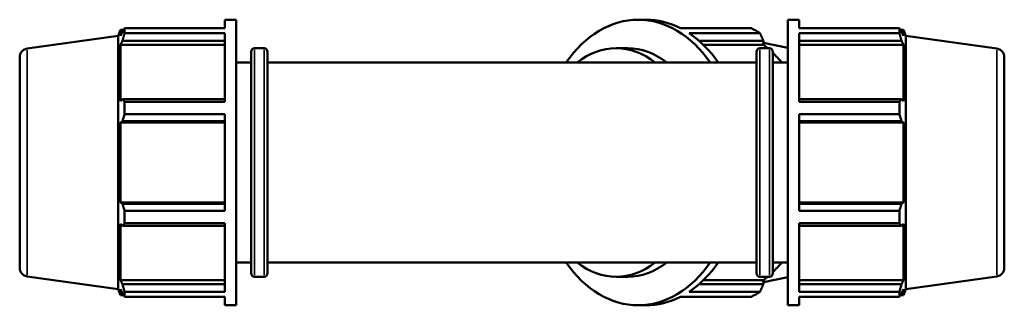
# Model space of a CAD drawing. Header units: millimetres. Extents: x -21 to 1695, y -211 to 1449.
# Tile 7 of 11: x 304 to 929, y 725 to 906. Entities that reach past the tile are written whole.
import ezdxf

# ---------------------------------------------------------------- set-up
doc = ezdxf.new("R2010")
doc.units = ezdxf.units.MM
doc.layers.add('Visible (ISO)', color=7, linetype='Continuous', lineweight=50)
doc.layers.add('Visible Narrow (ISO)', color=7, linetype='Continuous', lineweight=35)

msp = doc.modelspace()

# ---------------------------------------------------------------- linework, layer by layer
at = {"layer": 'Visible (ISO)'}
for p, q in [((370.6588, 900.3665), (434.2912, 900.3665)), ((370.6588, 897.094), (370.6588, 900.3665)), ((434.2912, 900.3665), (434.2912, 905.7125)), ((434.2912, 905.7125), (441.5312, 905.7125)), ((441.5312, 724.7125), (441.5312, 905.7125)), ((696.6459, 905.7125), (701.7654, 905.7125)), ((723.4338, 900.3665), (768.4287, 900.3665)), ((791.5312, 724.7125), (791.5312, 905.7125)), ((791.5312, 905.7125), (798.7712, 905.7125)), ((798.7712, 900.3665), (798.7712, 905.7125)), ((798.7712, 900.3665), (862.4036, 900.3665)), ((862.4036, 897.094), (862.4036, 900.3665)), ((308.7658, 887.3779), (366.5312, 895.4963)), ((366.5312, 895.4963), (368.0993, 899.3775)), ((366.5312, 734.9287), (366.5312, 895.4963)), ((368.0993, 899.3775), (368.0993, 895.4821)), ((368.0993, 899.3775), (370.0216, 899.3775)), ((369.1963, 898.0714), (368.0993, 895.4821)), ((434.2912, 897.094), (370.6588, 897.094)), ((434.2912, 853.757), (434.2912, 897.094)), ((774.0153, 897.094), (729.0204, 897.094)), ((798.7712, 853.757), (798.7712, 897.094)), ((862.4036, 897.094), (798.7712, 897.094)), ((863.0409, 899.3775), (864.9631, 899.3775)), ((864.9631, 895.4821), (863.8662, 898.0714)), ((864.9631, 895.4821), (864.9631, 899.3775)), ((866.5312, 895.4963), (864.9631, 899.3775)), ((866.5312, 734.9287), (866.5312, 895.4963)), ((924.2967, 887.3779), (866.5312, 895.4963)), ((368.0993, 889.8678), (369.1963, 892.276)), ((434.2912, 889.8678), (368.0993, 889.8678)), ((368.0993, 889.8678), (368.0993, 854.0756)), ((369.1963, 892.276), (434.2912, 892.276)), ((453.1062, 887.6125), (459.1229, 887.6125)), ((682.6511, 887.6125), (690.0168, 887.6125)), ((735.3173, 892.276), (776.1612, 892.276)), ((737.9375, 889.8678), (776.0504, 889.8678)), ((773.9396, 887.6125), (779.9562, 887.6125)), ((776.1612, 892.276), (776.0504, 889.8678)), ((791.5312, 887.8994), (776.1024, 890.9967)), ((798.7712, 892.276), (863.8662, 892.276)), ((798.7712, 889.8678), (864.9631, 889.8678)), ((863.8662, 892.276), (864.9631, 889.8678)), ((864.9631, 854.0756), (864.9631, 889.8678)), ((304.0312, 881.9314), (304.0312, 748.4936)), ((450.9062, 745.0125), (450.9062, 885.4125)), ((461.3229, 885.4125), (461.3229, 745.0125)), ((771.7396, 745.0125), (771.7396, 885.4125)), ((782.1562, 885.4125), (782.1562, 745.0125)), ((929.0312, 881.9314), (929.0312, 748.4936)), ((441.5312, 878.5625), (450.9062, 878.5625)), ((461.3229, 878.5625), (771.7396, 878.5625)), ((782.1562, 878.5625), (791.5312, 878.5625)), ((369.1963, 855.3292), (368.0993, 854.0756)), ((434.2912, 855.3292), (369.1963, 855.3292)), ((370.6588, 853.757), (434.2912, 853.757)), ((370.6588, 845.8564), (370.6588, 853.757)), ((863.8662, 855.3292), (798.7712, 855.3292)), ((798.7712, 853.757), (862.4036, 853.757)), ((862.4036, 845.8564), (862.4036, 853.757)), ((864.9631, 854.0756), (863.8662, 855.3292)), ((434.2912, 845.8564), (370.6588, 845.8564)), ((434.2912, 784.5686), (434.2912, 845.8564)), ((798.7712, 784.5686), (798.7712, 845.8564)), ((862.4036, 845.8564), (798.7712, 845.8564)), ((368.0993, 840.5214), (369.1963, 841.3378)), ((434.2912, 840.5214), (368.0993, 840.5214)), ((368.0993, 840.5214), (368.0993, 789.9036)), ((369.1963, 841.3378), (434.2912, 841.3378)), ((798.7712, 841.3378), (863.8662, 841.3378)), ((798.7712, 840.5214), (864.9631, 840.5214)), ((863.8662, 841.3378), (864.9631, 840.5214)), ((864.9631, 789.9036), (864.9631, 840.5214)), ((434.2912, 789.9036), (368.0993, 789.9036)), ((369.1963, 789.0872), (368.0993, 789.9036)), ((434.2912, 789.0872), (369.1963, 789.0872)), ((798.7712, 789.9036), (864.9631, 789.9036)), ((863.8662, 789.0872), (798.7712, 789.0872)), ((864.9631, 789.9036), (863.8662, 789.0872)), ((370.6588, 784.5686), (434.2912, 784.5686)), ((370.6588, 776.668), (370.6588, 784.5686)), ((798.7712, 784.5686), (862.4036, 784.5686)), ((862.4036, 776.668), (862.4036, 784.5686)), ((368.0993, 776.3494), (369.1963, 775.0958)), ((368.0993, 776.3494), (368.0993, 740.5572)), ((369.1963, 775.0958), (434.2912, 775.0958)), ((434.2912, 776.668), (370.6588, 776.668)), ((434.2912, 733.331), (434.2912, 776.668)), ((798.7712, 733.331), (798.7712, 776.668)), ((862.4036, 776.668), (798.7712, 776.668)), ((798.7712, 775.0958), (863.8662, 775.0958)), ((863.8662, 775.0958), (864.9631, 776.3494)), ((864.9631, 740.5572), (864.9631, 776.3494)), ((441.5312, 751.8625), (450.9062, 751.8625)), ((461.3229, 751.8625), (771.7396, 751.8625)), ((782.1562, 751.8625), (791.5312, 751.8625)), ((308.7658, 743.0471), (366.5312, 734.9287)), ((434.2912, 740.5572), (368.0993, 740.5572)), ((369.1963, 738.149), (368.0993, 740.5572)), ((434.2912, 738.149), (369.1963, 738.149)), ((453.1062, 742.8125), (459.1229, 742.8125)), ((682.6511, 742.8125), (690.0168, 742.8125)), ((776.1612, 738.149), (735.3173, 738.149)), ((737.9375, 740.5572), (776.0504, 740.5572)), ((773.9396, 742.8125), (779.9562, 742.8125)), ((776.0504, 740.5572), (776.1612, 738.149)), ((791.5312, 742.5256), (776.1024, 739.4283)), ((798.7712, 740.5572), (864.9631, 740.5572)), ((863.8662, 738.149), (798.7712, 738.149)), ((864.9631, 740.5572), (863.8662, 738.149)), ((924.2967, 743.0471), (866.5312, 734.9287)), ((366.5312, 734.9287), (368.0993, 731.0475)), ((368.0993, 734.9429), (369.1963, 732.3536)), ((368.0993, 734.9429), (368.0993, 731.0475)), ((370.6588, 733.331), (434.2912, 733.331)), ((370.6588, 730.0585), (370.6588, 733.331)), ((729.0204, 733.331), (774.0153, 733.331)), ((798.7712, 733.331), (862.4036, 733.331)), ((862.4036, 730.0585), (862.4036, 733.331)), ((863.8662, 732.3536), (864.9631, 734.9429)), ((864.9631, 731.0475), (864.9631, 734.9429)), ((866.5312, 734.9287), (864.9631, 731.0475)), ((368.0993, 731.0475), (370.0216, 731.0475)), ((434.2912, 730.0585), (370.6588, 730.0585)), ((434.2912, 724.7125), (434.2912, 730.0585)), ((768.4287, 730.0585), (723.4338, 730.0585)), ((798.7712, 724.7125), (798.7712, 730.0585)), ((862.4036, 730.0585), (798.7712, 730.0585)), ((863.0409, 731.0475), (864.9631, 731.0475)), ((434.2912, 724.7125), (441.5312, 724.7125)), ((696.6459, 724.7125), (701.7654, 724.7125)), ((791.5312, 724.7125), (798.7712, 724.7125))]:
    msp.add_line(p, q, dxfattribs=at)
for centre, radius, start, end in [((453.1062, 885.4125), 2.2, 90, 180), ((459.1229, 885.4125), 2.2, 0, 90), ((773.9396, 885.4125), 2.2, 90, 180), ((779.9562, 885.4125), 2.2, 0, 90), ((309.5312, 881.9314), 5.5, 98, 180), ((923.5312, 881.9314), 5.5, 0, 82), ((309.5312, 748.4936), 5.5, 180, 262), ((453.1062, 745.0125), 2.2, 180, 270), ((459.1229, 745.0125), 2.2, 270, 0), ((773.9396, 745.0125), 2.2, 180, 270), ((779.9562, 745.0125), 2.2, 270, 0), ((923.5312, 748.4936), 5.5, 278, 0)]:
    msp.add_arc(centre, radius, start, end, dxfattribs=at)
for centre, major_axis, start_param, end_param in [((696.6459, 815.2125), (0, 90.5), 5.48778648, 7.07858414), ((701.7654, 815.2125), (0, 90.5), 5.93775002, 6.28318531), ((746.7602, 815.2125), (0, 90.5), 5.84322243, 5.93775002), ((701.7654, 815.2125), (0, -90.5), 2.34619382, 2.70162978), ((682.6511, 815.2125), (0, 72.4), 5.7778248, 6.78854582), ((690.0168, 815.2125), (0, 72.4), 5.7778248, 6.28318531), ((748.5701, 815.2125), (0, -84.165), 2.60648758, 2.66162711), ((748.5701, 815.2125), (0, -84.165), 2.42293196, 2.54195506), ((696.6459, 815.2125), (0, -90.5), 5.48778648, 7.07858414), ((682.6511, 815.2125), (0, -72.4), 5.7778248, 6.78854582), ((690.0168, 815.2125), (0, -72.4), 0, 0.50536051), ((701.7654, 815.2125), (0, -90.5), 0.43996288, 0.79539883), ((748.5701, 815.2125), (0, -84.165), 0.59963759, 0.71866069), ((748.5701, 815.2125), (0, -84.165), 0.47996554, 0.53510507), ((746.7602, 815.2125), (0, -90.5), 0.34543529, 0.43996288), ((701.7654, 815.2125), (0, -90.5), 0, 0.34543529)]:
    msp.add_ellipse(centre, major_axis=major_axis, ratio=0.70710678, start_param=start_param, end_param=end_param, dxfattribs=at)
for points, weights in [([(369.1963, 898.0714), (369.8983, 899.1955), (370.6588, 900.3665)], [1.00168946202, 1.00125313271, 1]), ([(862.4036, 900.3665), (863.1641, 899.1955), (863.8662, 898.0714)], [1, 1.00125313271, 1.00168946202]), ([(370.6588, 897.094), (369.8983, 894.6358), (369.1963, 892.276)], [1, 1.00125313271, 1.00168946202]), ([(776.1612, 892.276), (775.1203, 894.6358), (774.0153, 897.094)], [2.43954291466, 2.41140748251, 2.38165074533]), ([(863.8662, 892.276), (863.1641, 894.6358), (862.4036, 897.094)], [1.00168946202, 1.00125313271, 1]), ([(369.1963, 855.3292), (369.8983, 854.5591), (370.6588, 853.757)], [1.00168946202, 1.00125313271, 1]), ([(862.4036, 853.757), (863.1641, 854.5591), (863.8662, 855.3292)], [1, 1.00125313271, 1.00168946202]), ([(370.6588, 845.8564), (369.8983, 843.551), (369.1963, 841.3378)], [1, 1.00125313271, 1.00168946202]), ([(863.8662, 841.3378), (863.1641, 843.551), (862.4036, 845.8564)], [1.00168946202, 1.00125313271, 1]), ([(369.1963, 789.0872), (369.8983, 786.874), (370.6588, 784.5686)], [1.00168946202, 1.00125313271, 1]), ([(862.4036, 784.5686), (863.1641, 786.874), (863.8662, 789.0872)], [1, 1.00125313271, 1.00168946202]), ([(370.6588, 776.668), (369.8983, 775.8659), (369.1963, 775.0958)], [1, 1.00125313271, 1.00168946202]), ([(863.8662, 775.0958), (863.1641, 775.8659), (862.4036, 776.668)], [1.00168946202, 1.00125313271, 1]), ([(369.1963, 738.149), (369.8983, 735.7892), (370.6588, 733.331)], [1.00168946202, 1.00125313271, 1]), ([(774.0153, 733.331), (775.1203, 735.7892), (776.1612, 738.149)], [2.39104022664, 2.42091427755, 2.44916063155]), ([(862.4036, 733.331), (863.1641, 735.7892), (863.8662, 738.149)], [1, 1.00125313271, 1.00168946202]), ([(370.6588, 730.0585), (369.8983, 731.2295), (369.1963, 732.3536)], [1, 1.00125313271, 1.00168946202]), ([(863.8662, 732.3536), (863.1641, 731.2295), (862.4036, 730.0585)], [1.00168946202, 1.00125313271, 1])]:
    msp.add_rational_spline(points, weights, degree=2, dxfattribs=at)
at = {"layer": 'Visible Narrow (ISO)'}
for p, q in [((308.7658, 743.9356), (308.7658, 886.4894)), ((453.1062, 886.7211), (453.1062, 743.7039)), ((459.1229, 743.7039), (459.1229, 886.7211)), ((773.9396, 886.7211), (773.9396, 743.7039)), ((779.9562, 743.7039), (779.9562, 886.7211)), ((924.2967, 743.9356), (924.2967, 886.4894))]:
    msp.add_line(p, q, dxfattribs=at)

doc.saveas('drawing.dxf')
